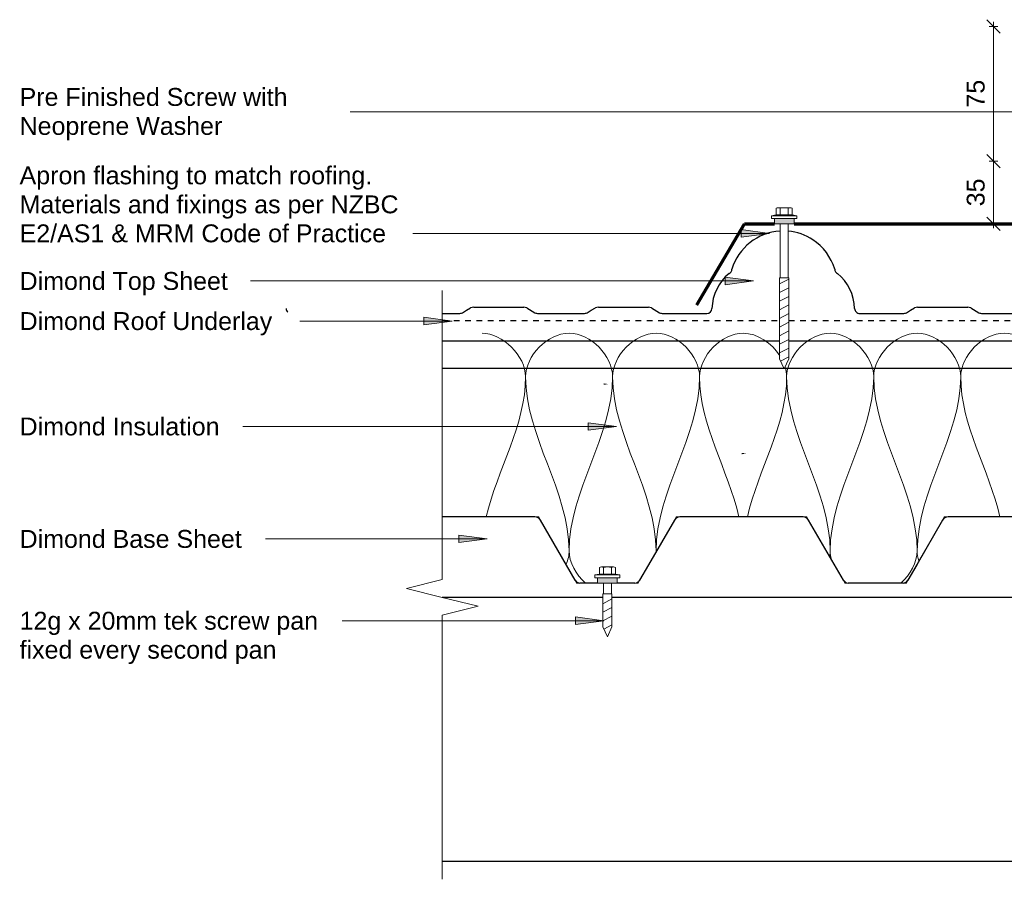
# Model space of a CAD drawing. Header units: millimetres. Extents: x -6109 to -4766, y 4561 to 5297.
# Tile 1 of 2: x -6109 to -5558, y 4594 to 5074. Entities that reach past the tile are written whole.
import ezdxf

# ---------------------------------------------------------------- set-up
doc = ezdxf.new("R2010")
doc.units = ezdxf.units.MM
doc.linetypes.add('Dash', pattern=[6.35, 3.175, -3.175])
for name, color, linetype, lineweight in [('A-ANNO-DIMS', 7, 'Continuous', 9), ('A-ANNO-DIMS-5', 7, 'Continuous', 9), ('A-DETL', 7, 'Continuous', 18), ('A-DETL-GENF', 7, 'Continuous', 9), ('A-DETL-THIN', 7, 'Continuous', 9), ('G-ANNO-TEXT', 7, 'Continuous', 9)]:
    doc.layers.add(name, color=color, linetype=linetype, lineweight=lineweight)
doc.styles.add('Arial', font='arial.ttf', dxfattribs={"height": 10})
doc.dimstyles.new('New_ARIAL_2', dxfattribs={"dimscale": 304.8, "dimtxt": 10.202594, "dimasz": 0.024606, "dimexe": 0.008202, "dimexo": 0.0625, "dimgap": 0.00651, "dimtad": 1, "dimdec": 0, "dimzin": 0, "dimdsep": 46, "dimtxsty": 'Arial', "dimblk1": 'OBLIQUE', "dimblk2": 'OBLIQUE', "dimsah": 1, "dimcen": 0.09, "dimdle": 0.008202, "dimazin": 0, "dimtfac": 1, "dimtdec": 4, "dimtix": 1, "dimtmove": 0, "dimatfit": 3, "dimfxl": 0.008202, "dimfxlon": 1, "dimtvp": 1, "dimtolj": 1, "dimtzin": 0, "dimarcsym": 2})

# ---------------------------------------------------------------- blocks, each defined once
blk = doc.blocks.new('Steel Structure - Steel Structure-2107892-ASC - Wall to Roof Detail')
at = {"layer": 'A-DETL-GENF', "lineweight": 30}
for p, q in [((-250.49, 0), (-340.27, 0)), ((49.46, 0), (-245.39, 0)), ((202.2, 0), (54.56, 0)), ((378.41, 0), (207.3, 0)), ((378.41, -6.64), (378.41, 0)), ((378.41, -147.5), (378.41, -140.86)), ((-340.27, -147.5), (378.41, -147.5))]:
    blk.add_line(p, q, dxfattribs=at)
blk = doc.blocks.new('Dimond AshGrid Post _ Rail Base - Dimond AshGrid Post _ Rail Base-2102052-ASC - Wall to Roof Detail')
at = {"layer": 'A-DETL-GENF', "lineweight": 30}
for p, q in [((73.65, -7.5), (-297.71, -7.5)), ((-297.71, -7.5), (-297.71, -9.5)), ((265.03, -7.5), (74.02, -7.5)), ((-297.71, -20.5), (-297.71, -22.5)), ((-297.71, -22.5), (71.29, -22.5)), ((76.39, -22.5), (265.03, -22.5))]:
    blk.add_line(p, q, dxfattribs=at)
blk = doc.blocks.new('bb1 - Dimond Brownbuilt 900 roofing _specify thickness and coating_-2009466-ASC - Wall to Roof Detail')
at = {"layer": 'A-DETL-GENF', "lineweight": 30}
for p, q in [((0, 26.75), (5.03, 35.4)), ((7.6, 37), (18.01, 37)), ((22.51, 37), (38.43, 37)), ((41, 35.4), (60.5, 1.87)), ((149.98, 26.75), (155, 35.4)), ((157.58, 37), (170.74, 37)), ((175.24, 37), (188.4, 37)), ((190.98, 35.4), (210.48, 1.87)), ((299.95, 26.75), (304.98, 35.4)), ((307.56, 37), (338.38, 37)), ((340.96, 35.4), (360.46, 1.87)), ((449.93, 26.75), (454.96, 35.4)), ((457.53, 37), (467.44, 37)), ((478.44, 37), (488.36, 37)), ((490.93, 35.4), (510.43, 1.87)), ((135.5, 1.87), (149.98, 26.75)), ((285.48, 1.87), (299.95, 26.75)), ((435.46, 1.87), (449.93, 26.75)), ((63.6, 0), (132.41, 0)), ((213.58, 0), (282.38, 0)), ((363.55, 0), (432.36, 0)), ((513.53, 0), (565.27, 0))]:
    blk.add_line(p, q, dxfattribs=at)
for centre, radius, start, end in [((7.68, 34), 3, 91.5404, 152.1895), ((38.35, 34), 3, 27.8105, 88.4596), ((157.66, 34), 3, 91.5404, 152.1895), ((188.32, 34), 3, 27.8105, 88.4596), ((307.64, 34), 3, 91.5404, 152.1895), ((338.3, 34), 3, 27.8105, 88.4596), ((457.61, 34), 3, 91.5404, 152.1895), ((488.27, 34), 3, 27.8105, 88.4596), ((63.6, 3.5), 3.5, 207.7904, 270), ((132.41, 3.5), 3.5, 270, 332.2096), ((213.58, 3.5), 3.5, 207.7904, 270), ((282.38, 3.5), 3.5, 270, 332.2096), ((363.55, 3.5), 3.5, 207.7904, 270), ((432.36, 3.5), 3.5, 270, 332.2096), ((513.53, 3.5), 3.5, 207.7904, 270)]:
    blk.add_arc(centre, radius, start, end, dxfattribs=at)
blk = doc.blocks.new('dp995 - Dimond DP955 cladding _specify thickness and coating_-2011854-ASC - Wall to Roof Detail')
at = {"layer": 'A-DETL-GENF', "lineweight": 30}
for p, q in [((108.75, 0), (84.19, 0)), ((178.48, 0), (153.1, 0)), ((248.21, 0), (222.83, 0)), ((316.79, 0), (292.56, 0)), ((426.75, 0), (402.19, 0)), ((496.48, 0), (471.1, 0)), ((550.19, 0), (540.83, 0)), ((115.23, -3.13), (110.65, -0.42)), ((130.92, -3.5), (116.92, -3.5)), ((144.92, -3.5), (130.92, -3.5)), ((148.9, -1.77), (146.61, -3.13)), ((151.2, -0.42), (148.9, -1.77)), ((184.97, -3.13), (180.38, -0.42)), ((200.66, -3.5), (186.66, -3.5)), ((214.66, -3.5), (200.66, -3.5)), ((218.64, -1.77), (216.35, -3.13)), ((220.93, -0.42), (218.64, -1.77)), ((254.7, -3.13), (250.12, -0.42)), ((270.39, -3.5), (256.39, -3.5)), ((284.39, -3.5), (270.39, -3.5)), ((288.37, -1.77), (286.08, -3.13)), ((290.66, -0.42), (288.37, -1.77)), ((433.23, -3.13), (428.65, -0.42)), ((448.92, -3.5), (434.92, -3.5)), ((462.92, -3.5), (448.92, -3.5)), ((466.9, -1.77), (464.61, -3.13)), ((469.2, -0.42), (466.9, -1.77)), ((502.97, -3.13), (498.38, -0.42)), ((518.66, -3.5), (504.66, -3.5)), ((532.66, -3.5), (518.66, -3.5)), ((536.64, -1.77), (534.35, -3.13)), ((538.93, -0.42), (536.64, -1.77))]:
    blk.add_line(p, q, dxfattribs=at)
for centre, radius, start, end in [((84.19, -2.8), 2.8, 90, 180), ((108.74, -4.54), 4.54, 65.1, 89.8999), ((153.1, -4.5), 4.5, 90, 115), ((178.47, -4.54), 4.54, 65.1, 89.8998), ((222.83, -4.5), 4.5, 90, 115), ((248.21, -4.54), 4.54, 65.1, 89.8997), ((292.56, -4.5), 4.5, 90, 115.006), ((316.79, -2.8), 2.8, 360, 90), ((402.19, -2.8), 2.8, 90, 180), ((426.74, -4.54), 4.54, 65.1, 89.8999), ((471.1, -4.5), 4.5, 90, 115), ((496.47, -4.54), 4.54, 65.1, 89.8998), ((540.83, -4.5), 4.5, 90, 115), ((27.78, -2.14), 26.2, 181.4516, 230.595), ((55.2, -2.14), 26.2, 309.405, 358.5484), ((116.92, 0.5), 4, 245, 270), ((144.92, 0.5), 4, 270, 295), ((186.66, 0.5), 4, 245, 270), ((214.66, 0.5), 4, 270, 295), ((256.39, 0.5), 4, 245, 270), ((284.39, 0.5), 4, 270, 295), ((345.78, -2.14), 26.2, 181.4516, 230.595), ((373.2, -2.14), 26.2, 309.405, 358.5484), ((434.92, 0.5), 4, 245, 270), ((462.92, 0.5), 4, 270, 295), ((504.66, 0.5), 4, 245, 270), ((532.66, 0.5), 4, 270, 295), ((634.79, -2.8), 2.8, 360, 49.8523), ((10.22, -24.7), 2.5, 357.4627, 68.0951), ((41.47, -16.03), 30.07, 196.974, 236.7609), ((41.47, -16.03), 30.07, 236.7609, 343.2464), ((72.76, -24.7), 2.5, 111.9049, 180), ((328.22, -24.7), 2.5, 357.4627, 68.0951), ((359.47, -16.03), 30.07, 196.974, 236.7609), ((359.47, -16.03), 30.07, 273.4099, 343.2464), ((390.76, -24.7), 2.5, 111.9049, 180), ((359.47, -16.03), 30.07, 236.7609, 264.8154)]:
    blk.add_arc(centre, radius, start, end, dxfattribs=at)
blk = doc.blocks.new('Break Line_dimond - Break Line_dimond-2014818-ASC - Wall to Roof Detail')
at = {"layer": 'A-DETL-GENF'}
for p, q in [((5, 20), (0, 0)), ((10, 0), (5, 20)), ((-10, 0), (-171.6, 0)), ((-5, -20), (-10, 0)), ((0, 0), (-5, -20)), ((157.61, 0), (10, 0))]:
    blk.add_line(p, q, dxfattribs=at)
blk = doc.blocks.new('Detail-Screws-12Gx45mmTek screw-Generic - Prefinished screw with neoprene washer-2065099-ASC - Wall to Roof Detail')
at = {"layer": 'A-DETL-GENF'}
blk.add_hatch(color=256, dxfattribs=at).paths.add_polyline_path([(2.25, 0), (5.5, 0), (5.5, 3), (-5.5, 3), (-5.5, 0), (-2.25, 0)])
for p, q in [((-4.5, 8.68), (-4.5, 5)), ((-4.5, 5), (-4.5, 8.68)), ((3.37, 9), (-3.38, 9)), ((-3.38, 9), (3.37, 9)), ((-2.25, 5), (-2.25, 8.68)), ((2.25, 5), (2.25, 8.68)), ((4.5, 5), (4.5, 8.68)), ((4.5, 5), (4.5, 8.68)), ((-4.5, 5), (-7, 4.5)), ((-7, 4.5), (-4.5, 5)), ((-7, 4.5), (-7, 3)), ((-7, 3), (-7, 4.5)), ((-7, 4.5), (7, 4.5)), ((-7, 3), (7, 3)), ((7, 3), (-7, 3)), ((-5.5, 3), (-5.5, 0)), ((-5.5, 0), (-2.25, 0)), ((-4.5, 5), (4.5, 5)), ((2.25, 0), (-2.25, 0)), ((-2.25, 0), (-2.25, -30.1)), ((2.25, 0), (5.5, 0)), ((2.25, -30.1), (2.25, 0)), ((7, 4.5), (4.5, 5)), ((7, 4.5), (4.5, 5)), ((5.5, 0), (5.5, 3)), ((7, 3), (7, 4.5)), ((7, 4.5), (7, 3)), ((-2.25, -30.1), (-2.55, -30.1)), ((-2.55, -30.1), (-2.55, -75.5)), ((-2.55, -33.59), (2.55, -30.89)), ((-2.25, -30.1), (2.25, -30.1)), ((2.55, -30.1), (2.25, -30.1)), ((2.55, -75.5), (2.55, -30.1)), ((-2.55, -38.41), (2.55, -35.71)), ((-2.55, -43.23), (2.55, -40.54)), ((-2.55, -48.06), (2.55, -45.36)), ((-2.55, -52.88), (2.55, -50.18)), ((-2.55, -57.7), (2.55, -55.01)), ((-2.55, -62.53), (2.55, -59.83)), ((-2.55, -67.35), (2.55, -64.65)), ((-2.55, -72.17), (2.55, -69.48)), ((-2.55, -75.5), (0, -81)), ((-1.99, -76.7), (2.55, -74.3)), ((0, -81), (2.55, -75.5))]:
    blk.add_line(p, q, dxfattribs=at)
for centre, radius, start, end in [((-3.38, 6.87), 2.13, 90, 121.8908), ((-3.38, 6.87), 2.13, 58.1092, 121.8908), ((0, 0.96), 8.04, 73.7398, 106.2602), ((3.37, 6.87), 2.13, 58.1092, 121.8908), ((3.37, 6.87), 2.13, 58.1092, 90)]:
    blk.add_arc(centre, radius, start, end, dxfattribs=at)
blk = doc.blocks.new('Detail-Screws-12Gx45mmTek screw 30mm1 - Prefinished screw with neoprene washer-2083122-ASC - Wall to Roof Detail')
at = {"layer": 'A-DETL-GENF'}
blk.add_hatch(color=256, dxfattribs=at).paths.add_polyline_path([(-5.5, 0), (5.5, 0), (5.5, 3), (-5.5, 3)])
for p, q in [((-4.5, 8.68), (-4.5, 5)), ((-4.5, 5), (-4.5, 8.68)), ((3.37, 9), (-3.38, 9)), ((-3.38, 9), (3.37, 9)), ((-2.25, 5), (-2.25, 8.68)), ((2.25, 5), (2.25, 8.68)), ((4.5, 5), (4.5, 8.68)), ((4.5, 5), (4.5, 8.68)), ((-4.5, 5), (-7, 4.5)), ((-7, 4.5), (-4.5, 5)), ((-7, 4.5), (-7, 3)), ((-7, 3), (-7, 4.5)), ((-7, 4.5), (7, 4.5)), ((-7, 3), (-5.5, 3)), ((-5.5, 3), (-7, 3)), ((5.5, 3), (-5.5, 3)), ((-5.5, 3), (-5.5, 0)), ((-5.5, 0), (5.5, 0)), ((-4.5, 5), (4.5, 5)), ((-2.25, 0), (-2.25, -6)), ((2.25, -6), (2.25, 0)), ((7, 4.5), (4.5, 5)), ((7, 4.5), (4.5, 5)), ((5.5, 3), (7, 3)), ((7, 3), (5.5, 3)), ((5.5, 0), (5.5, 3)), ((7, 3), (7, 4.5)), ((7, 4.5), (7, 3)), ((-2.25, -6), (-2.55, -6)), ((-2.55, -6), (-2.55, -24.5)), ((-2.55, -11.53), (2.55, -8.83)), ((-2.25, -6), (2.25, -6)), ((2.55, -6), (2.25, -6)), ((2.55, -24.5), (2.55, -6)), ((-2.55, -16.35), (2.55, -13.65)), ((-2.55, -21.17), (2.55, -18.48)), ((-2.55, -24.5), (0, -30)), ((-1.99, -25.7), (2.55, -23.3)), ((0, -30), (2.55, -24.5))]:
    blk.add_line(p, q, dxfattribs=at)
for centre, radius, start, end in [((-3.38, 6.87), 2.13, 90, 121.8908), ((-3.38, 6.87), 2.13, 58.1092, 121.8908), ((0, 0.96), 8.04, 73.7398, 106.2602), ((3.37, 6.87), 2.13, 58.1092, 121.8908), ((3.37, 6.87), 2.13, 58.1092, 90)]:
    blk.add_arc(centre, radius, start, end, dxfattribs=at)
blk = doc.blocks.new('DIMBLOCK1-ASC - Wall to Roof Detail')
at = {"layer": 'A-ANNO-DIMS-5'}
for p, q in [((-5564.5, 4995.31), (-5568.25, 4999.06)), ((-5564.5, 4995.31), (-5567, 4995.31)), ((-5564.5, 4957.81), (-5564.5, 4995.31)), ((-5564.5, 4995.31), (-5560.75, 4991.56)), ((-5564.5, 4995.31), (-5562, 4995.31)), ((-5564.5, 4960.31), (-5568.25, 4964.06)), ((-5564.5, 4960.31), (-5567, 4960.31)), ((-5564.5, 4960.31), (-5560.75, 4956.56)), ((-5564.5, 4960.31), (-5562, 4960.31))]:
    blk.add_line(p, q, dxfattribs=at)
at = {"layer": 'A-ANNO-DIMS-5', "color": 0, "insert": (-5579.47, 4970.11), "char_height": 10, "width": 18.4588, "attachment_point": 1, "rotation": 90, "line_spacing_factor": 0.941778, "style": 'Arial'}
blk.add_mtext('35', dxfattribs=at)
blk = doc.blocks.new('_Oblique')
at = {"color": 0, "linetype": 'ByBlock', "lineweight": -2}
blk.add_line((-0.5, -0.5), (0.5, 0.5), dxfattribs=at)
blk = doc.blocks.new('DIMBLOCK2-ASC - Wall to Roof Detail')
at = {"layer": 'A-ANNO-DIMS-5'}
for p, q in [((-5564.5, 5070.67), (-5568.25, 5074.42)), ((-5564.5, 4995.31), (-5564.5, 5073.17)), ((-5564.5, 5070.67), (-5567, 5070.67)), ((-5564.5, 5070.67), (-5560.75, 5066.92)), ((-5564.5, 5070.67), (-5562, 5070.67)), ((-5564.5, 4995.31), (-5568.25, 4999.06)), ((-5564.5, 4995.31), (-5567, 4995.31)), ((-5564.5, 4995.31), (-5560.75, 4991.56)), ((-5564.5, 4995.31), (-5562, 4995.31))]:
    blk.add_line(p, q, dxfattribs=at)
at = {"layer": 'A-ANNO-DIMS-5', "color": 0, "insert": (-5579.47, 5025.29), "char_height": 10, "width": 18.4588, "attachment_point": 1, "rotation": 90, "line_spacing_factor": 0.941778, "style": 'Arial'}
blk.add_mtext('75', dxfattribs=at)

msp = doc.modelspace()

# ---------------------------------------------------------------- hatches: boundary and pattern name
at = {"layer": 'A-DETL-GENF'}
for points in [[(-5782.53, 4871.13), (-5782.53, 4870.3), (-5780.03, 4870.72)], [(-5705.34, 4832.31), (-5705.34, 4831.48), (-5702.84, 4831.9)]]:
    msp.add_hatch(color=256, dxfattribs=at).paths.add_polyline_path(points)
at = {"layer": 'G-ANNO-TEXT'}
for points in [[(-5689.76, 4954.99), (-5705.64, 4957.08), (-5705.64, 4952.9)], [(-5698.74, 4928.37), (-5714.61, 4930.46), (-5714.61, 4926.28)], [(-5867.18, 4905.95), (-5883.06, 4908.04), (-5883.06, 4903.86)], [(-5775.35, 4847.04), (-5791.23, 4849.13), (-5791.23, 4844.95)], [(-5847.73, 4784.18), (-5863.6, 4786.27), (-5863.6, 4782.09)], [(-5782.45, 4738.45), (-5798.33, 4740.54), (-5798.33, 4736.36)]]:
    msp.add_hatch(color=256, dxfattribs=at).paths.add_polyline_path(points)

# ---------------------------------------------------------------- linework, layer by layer
at = {"layer": 'A-DETL', "lineweight": 70}
for p, q in [((-5730.4, 4915.01), (-5703.67, 4960.31)), ((-5703.67, 4960.31), (-5687.06, 4960.31)), ((-5676.06, 4960.31), (-5453.74, 4960.31))]:
    msp.add_line(p, q, dxfattribs=at)
at = {"layer": 'A-DETL', "linetype": 'Dash', "lineweight": 30}
for p, q in [((-5872.74, 4906.21), (-5684.11, 4906.21)), ((-5679.01, 4906.21), (-5303.05, 4906.21))]:
    msp.add_line(p, q, dxfattribs=at)
at = {"layer": 'A-DETL'}
for points in [[(-5850.51, 4899.15), (-5839.04, 4899.15), (-5826.17, 4886.28), (-5826.17, 4874.81)], [(-5826.17, 4874.81), (-5826.17, 4886.28), (-5801.84, 4912.01), (-5777.51, 4886.28), (-5777.51, 4874.81)], [(-5777.51, 4874.81), (-5777.51, 4886.28), (-5753.17, 4912.01), (-5728.84, 4886.28), (-5728.84, 4874.81)], [(-5680.17, 4874.81), (-5680.17, 4886.28), (-5655.84, 4912.01), (-5631.51, 4886.28), (-5631.51, 4874.81)], [(-5631.51, 4874.81), (-5631.51, 4886.28), (-5607.17, 4912.01), (-5582.84, 4886.28), (-5582.84, 4874.81)], [(-5582.84, 4874.81), (-5582.84, 4886.28), (-5558.51, 4912.01), (-5534.17, 4886.28), (-5534.17, 4874.81)], [(-5681.04, 4880.31), (-5680.48, 4878.48), (-5680.17, 4876.63), (-5680.17, 4874.81)], [(-5826.17, 4874.81), (-5826.17, 4847.81), (-5842.03, 4822.76), (-5848.15, 4796.52)], [(-5801.84, 4777.48), (-5801.84, 4810.92), (-5826.17, 4841.37), (-5826.17, 4874.81)], [(-5777.51, 4874.81), (-5777.51, 4841.37), (-5801.84, 4810.92), (-5801.84, 4777.48)], [(-5753.17, 4777.48), (-5753.17, 4810.92), (-5777.51, 4841.37), (-5777.51, 4874.81)], [(-5728.84, 4874.81), (-5728.84, 4841.37), (-5753.17, 4810.92), (-5753.17, 4777.48)], [(-5706.87, 4796.52), (-5712.98, 4822.76), (-5728.84, 4847.81), (-5728.84, 4874.81)], [(-5680.17, 4874.81), (-5680.17, 4847.81), (-5696.03, 4822.76), (-5702.15, 4796.52)], [(-5655.84, 4777.48), (-5655.84, 4810.92), (-5680.17, 4841.37), (-5680.17, 4874.81)], [(-5631.51, 4874.81), (-5631.51, 4841.37), (-5655.84, 4810.92), (-5655.84, 4777.48)], [(-5607.17, 4777.48), (-5607.17, 4810.92), (-5631.51, 4841.37), (-5631.51, 4874.81)], [(-5582.84, 4874.81), (-5582.84, 4841.37), (-5607.17, 4810.92), (-5607.17, 4777.48)], [(-5560.87, 4796.52), (-5566.98, 4822.76), (-5582.84, 4847.81), (-5582.84, 4874.81)], [(-5803.43, 4769.98), (-5802.41, 4772.45), (-5801.84, 4775), (-5801.84, 4777.48)], [(-5801.84, 4777.48), (-5801.84, 4771.09), (-5798.06, 4764.27), (-5792.62, 4759.48)], [(-5753.18, 4776.87), (-5753.18, 4777.08), (-5753.17, 4777.28), (-5753.17, 4777.48)], [(-5753.17, 4777.48), (-5753.17, 4777.36), (-5753.17, 4777.24), (-5753.17, 4777.11)], [(-5656.09, 4774.58), (-5655.92, 4775.55), (-5655.84, 4776.52), (-5655.84, 4777.48)], [(-5655.84, 4777.48), (-5655.84, 4775.9), (-5655.61, 4774.29), (-5655.18, 4772.69)], [(-5616.4, 4759.48), (-5610.95, 4764.27), (-5607.17, 4771.09), (-5607.17, 4777.48)], [(-5607.17, 4777.48), (-5607.17, 4775.62), (-5606.85, 4773.73), (-5606.27, 4771.85)], [(-5648.9, 4761.71), (-5648.18, 4760.93), (-5647.42, 4760.18), (-5646.62, 4759.48)]]:
    msp.add_open_spline(points, degree=3, dxfattribs=at)
msp.add_open_spline([(-5728.84, 4874.81), (-5728.84, 4886.28), (-5708.69, 4907.59), (-5688.54, 4893.61), (-5683.99, 4886.55)], degree=3, knots=[0, 0, 0, 0, 1.414214, 2.342453, 2.342453, 2.342453, 2.342453], dxfattribs=at)
at = {"layer": 'A-DETL-THIN'}
for p, q in [((-5818.99, 4796.51), (-5872.74, 4796.51)), ((-5797.47, 4759.51), (-5818.99, 4796.51)), ((-5741.84, 4796.51), (-5763.36, 4759.51)), ((-5669.01, 4796.51), (-5741.84, 4796.51)), ((-5647.49, 4759.51), (-5669.01, 4796.51)), ((-5591.86, 4796.51), (-5613.38, 4759.51)), ((-5519.03, 4796.51), (-5591.86, 4796.51)), ((-5785.91, 4759.51), (-5797.47, 4759.51)), ((-5763.36, 4759.51), (-5774.91, 4759.51)), ((-5613.38, 4759.51), (-5647.49, 4759.51))]:
    msp.add_line(p, q, dxfattribs=at)
at = {"layer": 'G-ANNO-TEXT'}
for p, q in [((-5465.31, 5022.94), (-5924.23, 5022.94)), ((-5689.76, 4954.99), (-5705.64, 4957.08)), ((-5705.64, 4957.08), (-5705.64, 4952.9)), ((-5832.89, 4954.99), (-5889.31, 4954.99)), ((-5689.76, 4954.99), (-5832.89, 4954.99)), ((-5705.64, 4952.9), (-5689.76, 4954.99)), ((-5979.59, 4928.37), (-5979.93, 4928.37)), ((-5698.74, 4928.37), (-5979.59, 4928.37)), ((-5698.74, 4928.37), (-5714.61, 4930.46)), ((-5714.61, 4930.46), (-5714.61, 4926.28)), ((-5714.61, 4926.28), (-5698.74, 4928.37)), ((-5867.18, 4905.95), (-5883.06, 4908.04)), ((-5883.06, 4908.04), (-5883.06, 4903.86)), ((-5867.18, 4905.95), (-5952.51, 4905.95)), ((-5883.06, 4903.86), (-5867.18, 4905.95)), ((-5983.89, 4847.04), (-5984.23, 4847.04)), ((-5775.35, 4847.04), (-5983.89, 4847.04)), ((-5775.35, 4847.04), (-5791.23, 4849.13)), ((-5791.23, 4849.13), (-5791.23, 4844.95)), ((-5791.23, 4844.95), (-5775.35, 4847.04)), ((-5847.73, 4784.18), (-5863.6, 4786.27)), ((-5863.6, 4786.27), (-5863.6, 4782.09)), ((-5971.34, 4784.18), (-5971.66, 4784.18)), ((-5847.73, 4784.18), (-5971.34, 4784.18)), ((-5863.6, 4782.09), (-5847.73, 4784.18)), ((-5889.13, 4738.45), (-5928.67, 4738.45)), ((-5782.45, 4738.45), (-5889.13, 4738.45)), ((-5782.45, 4738.45), (-5798.33, 4740.54)), ((-5798.33, 4740.54), (-5798.33, 4736.36)), ((-5798.33, 4736.36), (-5782.45, 4738.45))]:
    msp.add_line(p, q, dxfattribs=at)

# ---------------------------------------------------------------- block references
at = {"layer": 'A-DETL-GENF'}
for name, p in [('Detail-Screws-12Gx45mmTek screw-Generic - Prefinished screw with neoprene washer-2065099-ASC - Wall to Roof Detail', (-5681.56, 4960.31)), ('Detail-Screws-12Gx45mmTek screw 30mm1 - Prefinished screw with neoprene washer-2083122-ASC - Wall to Roof Detail', (-5780.41, 4759.51))]:
    msp.add_blockref(name, p, dxfattribs=at)
at = {"layer": 'A-DETL-GENF', "lineweight": 30, "rotation": 180}
for name, p in [('dp995 - Dimond DP955 cladding _specify thickness and coating_-2011854-ASC - Wall to Roof Detail', (-5322.55, 4910.21)), ('Dimond AshGrid Post _ Rail Base - Dimond AshGrid Post _ Rail Base-2102052-ASC - Wall to Roof Detail', (-5607.72, 4872.21)), ('bb1 - Dimond Brownbuilt 900 roofing _specify thickness and coating_-2009466-ASC - Wall to Roof Detail', (-5307.47, 4796.51))]:
    msp.add_blockref(name, p, dxfattribs=at)
at = {"layer": 'A-DETL-GENF', "rotation": 270.0000000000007}
msp.add_blockref('Break Line_dimond - Break Line_dimond-2014818-ASC - Wall to Roof Detail', (-5872.74, 4751.51), dxfattribs=at)
at = {"layer": 'A-DETL-GENF', "lineweight": 30}
msp.add_blockref('Steel Structure - Steel Structure-2107892-ASC - Wall to Roof Detail', (-5532.47, 4751.51), dxfattribs=at)

# ---------------------------------------------------------------- texts
at = {"layer": 'G-ANNO-TEXT', "char_height": 10, "attachment_point": 1, "style": 'Arial'}
for s, insert, width in [('Pre Finished Screw with ', (-6109.15, 5036.24), 189.1982), ('Neoprene Washer', (-6109.15, 5020.03), 140.6962), ('Apron flashing to match roofing.', (-6109.15, 4992.41), 245.7172), ('Materials and fixings as per NZBC', (-6109.15, 4976.2), 263.3543), ('E2/AS1 & MRM Code of Practice', (-6109.15, 4959.99), 254.1349), ('Dimond Top Sheet', (-6109.15, 4933.37), 144.3038), ('Dimond Roof Underlay', (-6109.15, 4910.95), 175.1687), ('Dimond Insulation', (-6109.15, 4852.04), 139.0928), ('Dimond Base Sheet', (-6109.15, 4789.18), 154.3248), ('12g x 20mm tek screw pan', (-6109.15, 4743.45), 206.4345), ('fixed every second pan', (-6109.15, 4727.24), 179.1772)]:
    msp.add_mtext(s, dxfattribs=dict(at, insert=insert, width=width))

# ---------------------------------------------------------------- dimensions: what is measured, and where the dimension line sits
at = {"layer": 'A-ANNO-DIMS'}
for base, p1, p2, override, picture, middle in [((-5564.5, 5070.67), (-5562, 4995.31), (-5562, 5070.67), {"dimpost": '<>', "dimfxl": 75.359905}, 'DIMBLOCK2-ASC - Wall to Roof Detail', (-5571.57, 5032.99)), ((-5564.5, 4995.31), (-5567, 4960.31), (-5562, 4995.31), {"dimpost": '<>', "dimfxl": 35.355339}, 'DIMBLOCK1-ASC - Wall to Roof Detail', (-5571.6, 4977.81))]:
    dim = msp.add_linear_dim(base=base, p1=p1, p2=p2, angle=90, dimstyle='New_ARIAL_2', override=override, dxfattribs=at)
    dim.commit()
    dim.dimension.update_dxf_attribs({"geometry": picture, "text_midpoint": middle})

doc.saveas('drawing.dxf')
